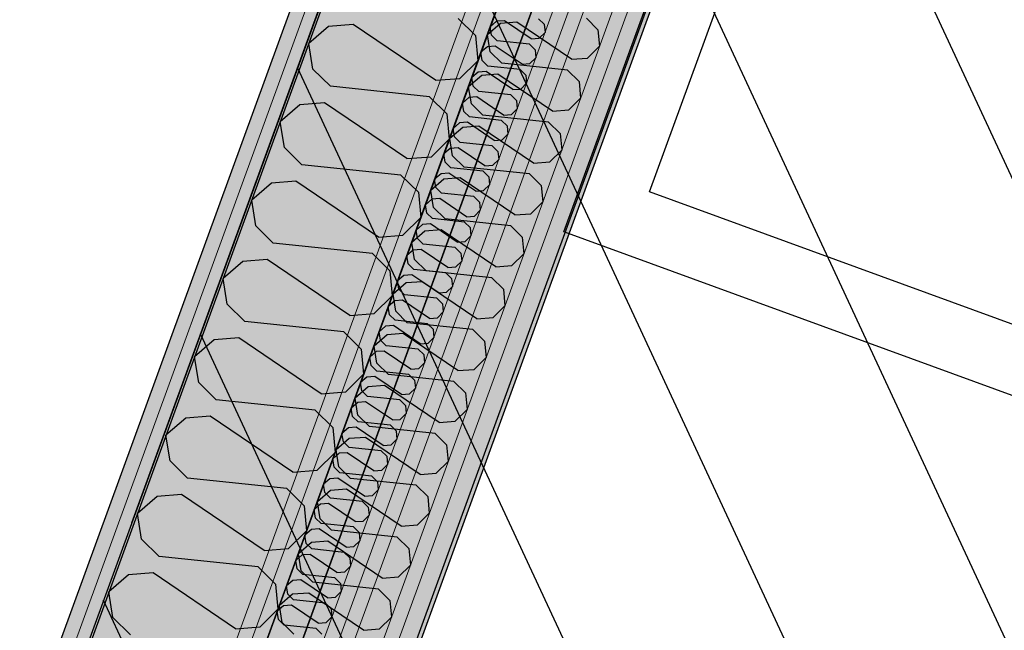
# Model space of a CAD drawing. Header units: millimetres. Extents: x 112481703 to 112588235, y 1264638581 to 1264713486.
# Tile 172 of 256: x 112563782 to 112564667, y 1264675846 to 1264676394. Entities that reach past the tile are written whole.
import ezdxf
from ezdxf.enums import TextEntityAlignment as Align

# ---------------------------------------------------------------- set-up
doc = ezdxf.new("R2010")
doc.units = ezdxf.units.MM
doc.header["$LTSCALE"] = 0.5
doc.header["$MEASUREMENT"] = 0
doc.linetypes.add('Lang stiplet', pattern=[2116.666603, 1269.999981, -846.666622])
doc.linetypes.add('PLINE', pattern=[0])
for name, color, linetype in [('231- Bærende yttervegger', 7, 'Continuous'), ('231- Bærende yttervegger (Skravur)', 7, 'Continuous'), ('231- Bærende yttervegger (Skravur)(Nye konstruksjoner)', 7, 'Continuous'), ('231- Bærende yttervegger(Nye konstruksjoner)', 7, 'Continuous'), ('266- Himling og innvendig overflate#1', 7, 'Continuous'), ('2752 Løse skap og reoler', 7, 'Continuous'), ('862- M___Nettoareal', 7, 'Continuous'), ('862- M___Nettoareal (1-100)', 7, 'Continuous'), ('862- M___Nettoareal(Polylinje)', 7, 'Continuous'), ('LA_farge_dekke_asfalt2', 7, 'Continuous'), ('Yttervegger.A225', 7, 'Continuous'), ('Yttervegger.A225 (Skravur)', 7, 'Continuous')]:
    doc.layers.add(name, color=color, linetype=linetype)
doc.layers.add('235- Utvendig kledning og overflate', color=7, linetype='Continuous', lineweight=0)
doc.layers.add('236- Innvendig kledning og overflate', color=7, linetype='Continuous', lineweight=0)
doc.styles.add('GENERATED_STYLE_1', font='arial.ttf')
pattern_1 = [(249.956, (112557650, 1264717795), (-81.357, 29.68231), [0, -50]), (249.956, (112557682.11, 1264717756.67), (-81.357, 29.68231), [0, -50])]

# ---------------------------------------------------------------- blocks, each defined once
blk = doc.blocks.new('Legekontor_18_8', base_point=(112565643.06, 1264674628.7))
at = {"layer": '862- M___Nettoareal(Polylinje)', "linetype": 'PLINE', "flags": 128}
blk.add_lwpolyline([(112562951.97, 1264672584.61), (112565881.63, 1264671515.76), (112567554.2, 1264676100.16), (112567694.6, 1264676484.99), (112566464.89, 1264676933.64), (112564764.95, 1264677553.85)], close=True, dxfattribs=at)
blk = doc.blocks.new('Legesenter_2422_21', base_point=(112561936.63, 1264674806.4))
at = {"layer": '862- M___Nettoareal(Polylinje)', "linetype": 'PLINE', "flags": 128}
blk.add_lwpolyline([(112558273.87, 1264668708.45), (112560894.88, 1264667752.2), (112562589.31, 1264672396.52), (112562566.77, 1264672404.74), (112564352.87, 1264677300.33), (112561754.41, 1264678248.36)], close=True, dxfattribs=at)
blk = doc.blocks.new('*X154', base_point=(112557650, 1264717795))
at = {"layer": 'Yttervegger.A225 (Skravur)', "linetype": 'PLINE'}
for p, q in [((112564210.86, 1264676392.61), (112564205.11, 1264676387.65)), ((112564217.98, 1264676393.16), (112564210.86, 1264676392.61)), ((112564242.02, 1264676376.9), (112564217.98, 1264676393.16)), ((112564248.59, 1264676394.92), (112564253.69, 1264676389.91)), ((112564206.31, 1264676380.15), (112564205.11, 1264676387.65)), ((112564249.14, 1264676377.45), (112564254.36, 1264676382.6)), ((112564253.69, 1264676389.91), (112564254.36, 1264676382.6)), ((112564211.41, 1264676375.14), (112564206.31, 1264676380.15)), ((112564240.27, 1264676372.11), (112564211.41, 1264676375.14)), ((112564242.02, 1264676376.9), (112564249.14, 1264676377.45)), ((112564202.54, 1264676369.8), (112564196.79, 1264676364.84)), ((112564197.99, 1264676357.34), (112564196.79, 1264676364.84)), ((112564209.66, 1264676370.35), (112564202.54, 1264676369.8)), ((112564233.7, 1264676354.09), (112564209.66, 1264676370.35)), ((112564240.27, 1264676372.11), (112564245.37, 1264676367.1)), ((112564245.37, 1264676367.1), (112564246.04, 1264676359.79)), ((112564203.09, 1264676352.33), (112564197.99, 1264676357.34)), ((112564240.82, 1264676354.64), (112564246.04, 1264676359.79)), ((112564194.21, 1264676346.99), (112564188.47, 1264676342.03)), ((112564201.34, 1264676347.54), (112564194.21, 1264676346.99)), ((112564225.38, 1264676331.28), (112564201.34, 1264676347.54)), ((112564231.95, 1264676349.3), (112564203.09, 1264676352.33)), ((112564231.95, 1264676349.3), (112564237.04, 1264676344.29)), ((112564233.7, 1264676354.09), (112564240.82, 1264676354.64)), ((112564189.67, 1264676334.53), (112564188.47, 1264676342.03)), ((112564237.04, 1264676344.29), (112564237.72, 1264676336.98)), ((112564194.76, 1264676329.52), (112564189.67, 1264676334.53)), ((112564223.63, 1264676326.49), (112564194.76, 1264676329.52)), ((112564225.38, 1264676331.28), (112564232.5, 1264676331.83)), ((112564232.5, 1264676331.83), (112564237.72, 1264676336.98)), ((112564185.89, 1264676324.18), (112564180.14, 1264676319.22)), ((112564193.02, 1264676324.73), (112564185.89, 1264676324.18)), ((112564217.05, 1264676308.47), (112564193.02, 1264676324.73)), ((112564223.63, 1264676326.49), (112564228.72, 1264676321.48)), ((112564228.72, 1264676321.48), (112564229.4, 1264676314.17)), ((112564181.35, 1264676311.72), (112564180.14, 1264676319.22)), ((112564186.44, 1264676306.71), (112564181.35, 1264676311.72)), ((112564224.18, 1264676309.02), (112564229.4, 1264676314.17)), ((112564184.69, 1264676301.92), (112564177.57, 1264676301.37)), ((112564208.73, 1264676285.66), (112564184.69, 1264676301.92)), ((112564215.31, 1264676303.68), (112564186.44, 1264676306.71)), ((112564215.31, 1264676303.68), (112564220.4, 1264676298.67)), ((112564217.05, 1264676308.47), (112564224.18, 1264676309.02)), ((112564177.57, 1264676301.37), (112564171.82, 1264676296.41)), ((112564173.02, 1264676288.91), (112564171.82, 1264676296.41)), ((112564220.4, 1264676298.67), (112564221.07, 1264676291.36)), ((112564178.12, 1264676283.9), (112564173.02, 1264676288.91)), ((112564208.73, 1264676285.66), (112564215.85, 1264676286.21)), ((112564215.85, 1264676286.21), (112564221.07, 1264676291.36)), ((112564169.25, 1264676278.56), (112564163.5, 1264676273.6)), ((112564176.37, 1264676279.11), (112564169.25, 1264676278.56)), ((112564200.41, 1264676262.85), (112564176.37, 1264676279.11)), ((112564206.98, 1264676280.86), (112564178.12, 1264676283.9)), ((112564206.98, 1264676280.86), (112564212.08, 1264676275.86)), ((112564212.08, 1264676275.86), (112564212.75, 1264676268.55)), ((112564164.7, 1264676266.1), (112564163.5, 1264676273.6)), ((112564207.53, 1264676263.4), (112564212.75, 1264676268.55)), ((112564169.8, 1264676261.09), (112564164.7, 1264676266.1)), ((112564198.66, 1264676258.05), (112564169.8, 1264676261.09)), ((112564198.66, 1264676258.05), (112564203.76, 1264676253.05)), ((112564200.41, 1264676262.85), (112564207.53, 1264676263.4)), ((112564160.93, 1264676255.75), (112564155.18, 1264676250.79)), ((112564156.38, 1264676243.29), (112564155.18, 1264676250.79)), ((112564168.05, 1264676256.3), (112564160.93, 1264676255.75)), ((112564192.09, 1264676240.04), (112564168.05, 1264676256.3)), ((112564203.76, 1264676253.05), (112564204.43, 1264676245.74)), ((112564161.47, 1264676238.28), (112564156.38, 1264676243.29)), ((112564192.09, 1264676240.04), (112564199.21, 1264676240.59)), ((112564199.21, 1264676240.59), (112564204.43, 1264676245.74)), ((112564152.6, 1264676232.94), (112564146.85, 1264676227.98)), ((112564159.73, 1264676233.49), (112564152.6, 1264676232.94)), ((112564183.77, 1264676217.23), (112564159.73, 1264676233.49)), ((112564190.34, 1264676235.24), (112564161.47, 1264676238.28)), ((112564190.34, 1264676235.24), (112564195.43, 1264676230.24)), ((112564148.06, 1264676220.48), (112564146.85, 1264676227.98)), ((112564190.89, 1264676217.78), (112564196.11, 1264676222.93)), ((112564195.43, 1264676230.24), (112564196.11, 1264676222.93)), ((112564153.15, 1264676215.47), (112564148.06, 1264676220.48)), ((112564182.02, 1264676212.43), (112564153.15, 1264676215.47)), ((112564183.77, 1264676217.23), (112564190.89, 1264676217.78)), ((112564144.28, 1264676210.13), (112564138.53, 1264676205.17)), ((112564139.74, 1264676197.67), (112564138.53, 1264676205.17)), ((112564151.4, 1264676210.68), (112564144.28, 1264676210.13)), ((112564175.44, 1264676194.42), (112564151.4, 1264676210.68)), ((112564182.02, 1264676212.43), (112564187.11, 1264676207.42)), ((112564187.11, 1264676207.42), (112564187.79, 1264676200.12)), ((112564144.83, 1264676192.66), (112564139.74, 1264676197.67)), ((112564182.57, 1264676194.97), (112564187.79, 1264676200.12)), ((112564135.96, 1264676187.32), (112564130.21, 1264676182.36)), ((112564143.08, 1264676187.87), (112564135.96, 1264676187.32)), ((112564167.12, 1264676171.6), (112564143.08, 1264676187.87)), ((112564173.69, 1264676189.62), (112564144.83, 1264676192.66)), ((112564173.69, 1264676189.62), (112564178.79, 1264676184.61)), ((112564175.44, 1264676194.42), (112564182.57, 1264676194.97)), ((112564131.41, 1264676174.86), (112564130.21, 1264676182.36)), ((112564178.79, 1264676184.61), (112564179.46, 1264676177.31)), ((112564136.51, 1264676169.85), (112564131.41, 1264676174.86)), ((112564165.37, 1264676166.81), (112564136.51, 1264676169.85)), ((112564167.12, 1264676171.6), (112564174.24, 1264676172.16)), ((112564174.24, 1264676172.16), (112564179.46, 1264676177.31)), ((112564127.64, 1264676164.51), (112564121.89, 1264676159.55)), ((112564134.76, 1264676165.06), (112564127.64, 1264676164.51)), ((112564158.8, 1264676148.79), (112564134.76, 1264676165.06)), ((112564165.37, 1264676166.81), (112564170.47, 1264676161.8)), ((112564170.47, 1264676161.8), (112564171.14, 1264676154.5)), ((112564123.09, 1264676152.05), (112564121.89, 1264676159.55)), ((112564128.19, 1264676147.04), (112564123.09, 1264676152.05)), ((112564165.92, 1264676149.35), (112564171.14, 1264676154.5)), ((112564157.05, 1264676144), (112564128.19, 1264676147.04)), ((112564157.05, 1264676144), (112564162.14, 1264676138.99)), ((112564158.8, 1264676148.79), (112564165.92, 1264676149.35)), ((112564119.31, 1264676141.7), (112564113.57, 1264676136.73)), ((112564114.77, 1264676129.24), (112564113.57, 1264676136.73)), ((112564126.44, 1264676142.25), (112564119.31, 1264676141.7)), ((112564150.48, 1264676125.98), (112564126.44, 1264676142.25)), ((112564162.14, 1264676138.99), (112564162.82, 1264676131.69)), ((112564119.86, 1264676124.23), (112564114.77, 1264676129.24)), ((112564150.48, 1264676125.98), (112564157.6, 1264676126.53)), ((112564157.6, 1264676126.53), (112564162.82, 1264676131.69)), ((112564110.99, 1264676118.89), (112564105.24, 1264676113.92)), ((112564118.12, 1264676119.44), (112564110.99, 1264676118.89)), ((112564142.15, 1264676103.17), (112564118.12, 1264676119.44)), ((112564148.73, 1264676121.19), (112564119.86, 1264676124.23)), ((112564148.73, 1264676121.19), (112564153.82, 1264676116.18)), ((112564153.82, 1264676116.18), (112564154.5, 1264676108.88)), ((112564106.45, 1264676106.43), (112564105.24, 1264676113.92)), ((112564149.28, 1264676103.72), (112564154.5, 1264676108.88)), ((112564111.54, 1264676101.42), (112564106.45, 1264676106.43)), ((112564140.41, 1264676098.38), (112564111.54, 1264676101.42)), ((112564140.41, 1264676098.38), (112564145.5, 1264676093.37)), ((112564142.15, 1264676103.17), (112564149.28, 1264676103.72)), ((112564102.67, 1264676096.07), (112564096.92, 1264676091.11)), ((112564098.13, 1264676083.62), (112564096.92, 1264676091.11)), ((112564109.79, 1264676096.63), (112564102.67, 1264676096.07)), ((112564133.83, 1264676080.36), (112564109.79, 1264676096.63)), ((112564145.5, 1264676093.37), (112564146.18, 1264676086.07)), ((112564103.22, 1264676078.61), (112564098.13, 1264676083.62)), ((112564133.83, 1264676080.36), (112564140.95, 1264676080.91)), ((112564140.95, 1264676080.91), (112564146.18, 1264676086.07)), ((112564094.35, 1264676073.26), (112564088.6, 1264676068.3)), ((112564101.47, 1264676073.82), (112564094.35, 1264676073.26)), ((112564125.51, 1264676057.55), (112564101.47, 1264676073.82)), ((112564132.08, 1264676075.57), (112564103.22, 1264676078.61)), ((112564132.08, 1264676075.57), (112564137.18, 1264676070.56)), ((112564089.8, 1264676060.81), (112564088.6, 1264676068.3)), ((112564132.63, 1264676058.1), (112564137.85, 1264676063.26)), ((112564137.18, 1264676070.56), (112564137.85, 1264676063.26)), ((112564094.9, 1264676055.8), (112564089.8, 1264676060.81)), ((112564123.76, 1264676052.76), (112564094.9, 1264676055.8)), ((112564125.51, 1264676057.55), (112564132.63, 1264676058.1)), ((112564086.03, 1264676050.45), (112564080.28, 1264676045.49)), ((112564081.48, 1264676037.99), (112564080.28, 1264676045.49)), ((112564093.15, 1264676051), (112564086.03, 1264676050.45)), ((112564117.19, 1264676034.74), (112564093.15, 1264676051)), ((112564123.76, 1264676052.76), (112564128.86, 1264676047.75)), ((112564128.86, 1264676047.75), (112564129.53, 1264676040.45)), ((112564086.57, 1264676032.99), (112564081.48, 1264676037.99)), ((112564124.31, 1264676035.29), (112564129.53, 1264676040.45)), ((112564077.7, 1264676027.64), (112564071.95, 1264676022.68)), ((112564084.83, 1264676028.19), (112564077.7, 1264676027.64)), ((112564108.87, 1264676011.93), (112564084.83, 1264676028.19)), ((112564115.44, 1264676029.95), (112564086.57, 1264676032.99)), ((112564115.44, 1264676029.95), (112564120.53, 1264676024.94)), ((112564117.19, 1264676034.74), (112564124.31, 1264676035.29)), ((112564073.16, 1264676015.18), (112564071.95, 1264676022.68)), ((112564120.53, 1264676024.94), (112564121.21, 1264676017.64)), ((112564078.25, 1264676010.18), (112564073.16, 1264676015.18)), ((112564107.12, 1264676007.14), (112564078.25, 1264676010.18)), ((112564108.87, 1264676011.93), (112564115.99, 1264676012.48)), ((112564115.99, 1264676012.48), (112564121.21, 1264676017.64)), ((112564069.38, 1264676004.83), (112564063.63, 1264675999.87)), ((112564076.5, 1264676005.38), (112564069.38, 1264676004.83)), ((112564100.54, 1264675989.12), (112564076.5, 1264676005.38)), ((112564107.12, 1264676007.14), (112564112.21, 1264676002.13)), ((112564112.21, 1264676002.13), (112564112.89, 1264675994.83)), ((112564064.84, 1264675992.37), (112564063.63, 1264675999.87)), ((112564069.93, 1264675987.37), (112564064.84, 1264675992.37)), ((112564107.67, 1264675989.67), (112564112.89, 1264675994.83)), ((112564098.79, 1264675984.33), (112564069.93, 1264675987.37)), ((112564098.79, 1264675984.33), (112564103.89, 1264675979.32)), ((112564100.54, 1264675989.12), (112564107.67, 1264675989.67)), ((112564061.06, 1264675982.02), (112564055.31, 1264675977.06)), ((112564056.51, 1264675969.56), (112564055.31, 1264675977.06)), ((112564068.18, 1264675982.57), (112564061.06, 1264675982.02)), ((112564092.22, 1264675966.31), (112564068.18, 1264675982.57)), ((112564103.89, 1264675979.32), (112564104.56, 1264675972.01)), ((112564061.61, 1264675964.55), (112564056.51, 1264675969.56)), ((112564092.22, 1264675966.31), (112564099.34, 1264675966.86)), ((112564099.34, 1264675966.86), (112564104.56, 1264675972.01)), ((112564052.74, 1264675959.21), (112564046.99, 1264675954.25)), ((112564059.86, 1264675959.76), (112564052.74, 1264675959.21)), ((112564083.9, 1264675943.5), (112564059.86, 1264675959.76)), ((112564090.47, 1264675961.52), (112564061.61, 1264675964.55)), ((112564090.47, 1264675961.52), (112564095.57, 1264675956.51)), ((112564048.19, 1264675946.75), (112564046.99, 1264675954.25)), ((112564091.02, 1264675944.05), (112564096.24, 1264675949.2)), ((112564095.57, 1264675956.51), (112564096.24, 1264675949.2)), ((112564053.29, 1264675941.74), (112564048.19, 1264675946.75)), ((112564082.15, 1264675938.71), (112564053.29, 1264675941.74)), ((112564083.9, 1264675943.5), (112564091.02, 1264675944.05)), ((112564044.42, 1264675936.4), (112564038.67, 1264675931.44)), ((112564039.87, 1264675923.94), (112564038.67, 1264675931.44)), ((112564051.54, 1264675936.95), (112564044.42, 1264675936.4)), ((112564075.58, 1264675920.69), (112564051.54, 1264675936.95)), ((112564082.15, 1264675938.71), (112564087.24, 1264675933.7)), ((112564087.24, 1264675933.7), (112564087.92, 1264675926.39)), ((112564044.96, 1264675918.93), (112564039.87, 1264675923.94)), ((112564082.7, 1264675921.24), (112564087.92, 1264675926.39)), ((112564036.09, 1264675913.59), (112564030.34, 1264675908.63)), ((112564043.22, 1264675914.14), (112564036.09, 1264675913.59)), ((112564067.25, 1264675897.88), (112564043.22, 1264675914.14)), ((112564073.83, 1264675915.9), (112564044.96, 1264675918.93)), ((112564073.83, 1264675915.9), (112564078.92, 1264675910.89)), ((112564075.58, 1264675920.69), (112564082.7, 1264675921.24)), ((112564031.55, 1264675901.13), (112564030.34, 1264675908.63)), ((112564078.92, 1264675910.89), (112564079.6, 1264675903.58)), ((112564036.64, 1264675896.12), (112564031.55, 1264675901.13)), ((112564065.51, 1264675893.09), (112564036.64, 1264675896.12)), ((112564067.25, 1264675897.88), (112564074.38, 1264675898.43)), ((112564074.38, 1264675898.43), (112564079.6, 1264675903.58)), ((112564027.77, 1264675890.78), (112564022.02, 1264675885.82)), ((112564034.89, 1264675891.33), (112564027.77, 1264675890.78)), ((112564058.93, 1264675875.07), (112564034.89, 1264675891.33)), ((112564065.51, 1264675893.09), (112564070.6, 1264675888.08)), ((112564070.6, 1264675888.08), (112564071.28, 1264675880.77)), ((112564023.23, 1264675878.32), (112564022.02, 1264675885.82)), ((112564028.32, 1264675873.31), (112564023.23, 1264675878.32)), ((112564066.05, 1264675875.62), (112564071.28, 1264675880.77)), ((112564026.57, 1264675868.52), (112564019.45, 1264675867.97)), ((112564050.61, 1264675852.26), (112564026.57, 1264675868.52)), ((112564057.18, 1264675870.28), (112564028.32, 1264675873.31)), ((112564057.18, 1264675870.28), (112564062.28, 1264675865.27)), ((112564058.93, 1264675875.07), (112564066.05, 1264675875.62)), ((112564019.45, 1264675867.97), (112564013.7, 1264675863.01)), ((112564014.9, 1264675855.51), (112564013.7, 1264675863.01)), ((112564062.28, 1264675865.27), (112564062.95, 1264675857.96)), ((112564020, 1264675850.5), (112564014.9, 1264675855.51)), ((112564050.61, 1264675852.26), (112564057.73, 1264675852.81)), ((112564057.73, 1264675852.81), (112564062.95, 1264675857.96)), ((112564048.86, 1264675847.46), (112564020, 1264675850.5)), ((112564048.86, 1264675847.46), (112564053.96, 1264675842.46))]:
    blk.add_line(p, q, dxfattribs=at)
blk = doc.blocks.new('*X157', base_point=(112557650, 1264717795))
at = {"layer": 'Yttervegger.A225 (Skravur)', "linetype": 'PLINE'}
for p, q in [((112564176.22, 1264676395.2), (112564191.93, 1264676379.76)), ((112564059.87, 1264676388.09), (112564042.15, 1264676372.8)), ((112564081.84, 1264676389.79), (112564059.87, 1264676388.09)), ((112564155.96, 1264676339.65), (112564081.84, 1264676389.79)), ((112564045.86, 1264676349.68), (112564042.15, 1264676372.8)), ((112564191.93, 1264676379.76), (112564194.01, 1264676357.24)), ((112564177.92, 1264676341.35), (112564194.01, 1264676357.24)), ((112564061.57, 1264676334.24), (112564045.86, 1264676349.68)), ((112564155.96, 1264676339.65), (112564177.92, 1264676341.35)), ((112564150.56, 1264676324.87), (112564061.57, 1264676334.24)), ((112564056.18, 1264676319.46), (112564034.21, 1264676317.76)), ((112564130.3, 1264676269.31), (112564056.18, 1264676319.46)), ((112564150.56, 1264676324.87), (112564166.27, 1264676309.43)), ((112564034.21, 1264676317.76), (112564016.49, 1264676302.46)), ((112564020.2, 1264676279.35), (112564016.49, 1264676302.46)), ((112564166.27, 1264676309.43), (112564168.35, 1264676286.9)), ((112564152.26, 1264676271.01), (112564168.35, 1264676286.9)), ((112564035.91, 1264676263.9), (112564020.2, 1264676279.35)), ((112564130.3, 1264676269.31), (112564152.26, 1264676271.01)), ((112564124.9, 1264676254.54), (112564035.91, 1264676263.9)), ((112564030.52, 1264676249.13), (112564008.55, 1264676247.43)), ((112564104.64, 1264676198.98), (112564030.52, 1264676249.13)), ((112564124.9, 1264676254.54), (112564140.61, 1264676239.09)), ((112564008.55, 1264676247.43), (112563990.83, 1264676232.13)), ((112563994.54, 1264676209.01), (112563990.83, 1264676232.13)), ((112564140.61, 1264676239.09), (112564142.69, 1264676216.57)), ((112564126.6, 1264676200.68), (112564142.69, 1264676216.57)), ((112564010.25, 1264676193.57), (112563994.54, 1264676209.01)), ((112564104.64, 1264676198.98), (112564126.6, 1264676200.68)), ((112564099.24, 1264676184.2), (112564010.25, 1264676193.57)), ((112564004.86, 1264676178.79), (112563982.89, 1264676177.09)), ((112564078.97, 1264676128.65), (112564004.86, 1264676178.79)), ((112564099.24, 1264676184.2), (112564114.95, 1264676168.76)), ((112563982.89, 1264676177.09), (112563965.17, 1264676161.8)), ((112563968.88, 1264676138.68), (112563965.17, 1264676161.8)), ((112564114.95, 1264676168.76), (112564117.03, 1264676146.24)), ((112564100.94, 1264676130.35), (112564117.03, 1264676146.24)), ((112563984.59, 1264676123.24), (112563968.88, 1264676138.68)), ((112564078.97, 1264676128.65), (112564100.94, 1264676130.35)), ((112564073.58, 1264676113.87), (112563984.59, 1264676123.24)), ((112563979.2, 1264676108.46), (112563957.23, 1264676106.76)), ((112564053.31, 1264676058.32), (112563979.2, 1264676108.46)), ((112564073.58, 1264676113.87), (112564089.29, 1264676098.43)), ((112563957.23, 1264676106.76), (112563939.51, 1264676091.47)), ((112564089.29, 1264676098.43), (112564091.37, 1264676075.91)), ((112563943.22, 1264676068.35), (112563939.51, 1264676091.47)), ((112564075.28, 1264676060.02), (112564091.37, 1264676075.91)), ((112563958.93, 1264676052.91), (112563943.22, 1264676068.35)), ((112564053.31, 1264676058.32), (112564075.28, 1264676060.02)), ((112564047.92, 1264676043.54), (112563958.93, 1264676052.91)), ((112563931.57, 1264676036.43), (112563913.85, 1264676021.13)), ((112563953.54, 1264676038.13), (112563931.57, 1264676036.43)), ((112564027.65, 1264675987.98), (112563953.54, 1264676038.13)), ((112564047.92, 1264676043.54), (112564063.63, 1264676028.1)), ((112564063.63, 1264676028.1), (112564065.71, 1264676005.57)), ((112563917.56, 1264675998.02), (112563913.85, 1264676021.13)), ((112564049.62, 1264675989.68), (112564065.71, 1264676005.57)), ((112563933.27, 1264675982.57), (112563917.56, 1264675998.02)), ((112564027.65, 1264675987.98), (112564049.62, 1264675989.68)), ((112564022.26, 1264675973.21), (112563933.27, 1264675982.57)), ((112563905.91, 1264675966.1), (112563888.19, 1264675950.8)), ((112563927.88, 1264675967.8), (112563905.91, 1264675966.1)), ((112564001.99, 1264675917.65), (112563927.88, 1264675967.8)), ((112564022.26, 1264675973.21), (112564037.97, 1264675957.76)), ((112564037.97, 1264675957.76), (112564040.05, 1264675935.24)), ((112563891.9, 1264675927.68), (112563888.19, 1264675950.8)), ((112564023.96, 1264675919.35), (112564040.05, 1264675935.24)), ((112563907.61, 1264675912.24), (112563891.9, 1264675927.68)), ((112564001.99, 1264675917.65), (112564023.96, 1264675919.35)), ((112563996.6, 1264675902.87), (112563907.61, 1264675912.24)), ((112563880.25, 1264675895.76), (112563862.53, 1264675880.47)), ((112563902.21, 1264675897.46), (112563880.25, 1264675895.76)), ((112563976.33, 1264675847.32), (112563902.21, 1264675897.46)), ((112563996.6, 1264675902.87), (112564012.31, 1264675887.43)), ((112564012.31, 1264675887.43), (112564014.39, 1264675864.91)), ((112563866.24, 1264675857.35), (112563862.53, 1264675880.47)), ((112563998.3, 1264675849.02), (112564014.39, 1264675864.91)), ((112563881.95, 1264675841.91), (112563866.24, 1264675857.35)), ((112563976.33, 1264675847.32), (112563998.3, 1264675849.02))]:
    blk.add_line(p, q, dxfattribs=at)
blk = doc.blocks.new('*X591', base_point=(112557650, 1264717795))
at = {"layer": 'Yttervegger.A225 (Skravur)', "linetype": 'PLINE'}
for p, q in [((112564214.46, 1264676390.57), (112564202.72, 1264676380.45)), ((112564229, 1264676391.7), (112564214.46, 1264676390.57)), ((112564278.08, 1264676358.49), (112564229, 1264676391.7)), ((112564291.5, 1264676395.28), (112564301.9, 1264676385.06)), ((112564301.9, 1264676385.06), (112564303.28, 1264676370.14)), ((112564205.18, 1264676365.14), (112564202.72, 1264676380.45)), ((112564215.58, 1264676354.91), (112564205.18, 1264676365.14)), ((112564292.62, 1264676359.62), (112564303.28, 1264676370.14)), ((112564274.51, 1264676348.71), (112564215.58, 1264676354.91)), ((112564278.08, 1264676358.49), (112564292.62, 1264676359.62)), ((112564274.51, 1264676348.71), (112564284.91, 1264676338.48)), ((112564197.47, 1264676344), (112564185.73, 1264676333.87)), ((112564212.01, 1264676345.13), (112564197.47, 1264676344)), ((112564261.09, 1264676311.92), (112564212.01, 1264676345.13)), ((112564284.91, 1264676338.48), (112564286.29, 1264676323.57)), ((112564188.19, 1264676318.57), (112564185.73, 1264676333.87)), ((112564275.63, 1264676313.05), (112564286.29, 1264676323.57)), ((112564198.59, 1264676308.34), (112564188.19, 1264676318.57)), ((112564261.09, 1264676311.92), (112564275.63, 1264676313.05)), ((112564257.52, 1264676302.14), (112564198.59, 1264676308.34)), ((112564257.52, 1264676302.14), (112564267.92, 1264676291.91)), ((112564180.48, 1264676297.43), (112564168.74, 1264676287.3)), ((112564195.02, 1264676298.56), (112564180.48, 1264676297.43)), ((112564244.1, 1264676265.35), (112564195.02, 1264676298.56)), ((112564171.2, 1264676271.99), (112564168.74, 1264676287.3)), ((112564267.92, 1264676291.91), (112564269.3, 1264676277)), ((112564258.64, 1264676266.48), (112564269.3, 1264676277)), ((112564181.6, 1264676261.77), (112564171.2, 1264676271.99)), ((112564244.1, 1264676265.35), (112564258.64, 1264676266.48)), ((112564240.53, 1264676255.57), (112564181.6, 1264676261.77)), ((112564163.49, 1264676250.86), (112564151.75, 1264676240.73)), ((112564178.03, 1264676251.98), (112564163.49, 1264676250.86)), ((112564227.11, 1264676218.78), (112564178.03, 1264676251.98)), ((112564240.53, 1264676255.57), (112564250.93, 1264676245.34)), ((112564154.21, 1264676225.42), (112564151.75, 1264676240.73)), ((112564250.93, 1264676245.34), (112564252.31, 1264676230.43)), ((112564164.61, 1264676215.2), (112564154.21, 1264676225.42)), ((112564241.65, 1264676219.91), (112564252.31, 1264676230.43)), ((112564223.54, 1264676209), (112564164.61, 1264676215.2)), ((112564227.11, 1264676218.78), (112564241.65, 1264676219.91)), ((112564161.04, 1264676205.41), (112564146.49, 1264676204.29)), ((112564210.12, 1264676172.21), (112564161.04, 1264676205.41)), ((112564223.54, 1264676209), (112564233.94, 1264676198.77)), ((112564146.49, 1264676204.29), (112564134.76, 1264676194.16)), ((112564233.94, 1264676198.77), (112564235.32, 1264676183.86)), ((112564137.21, 1264676178.85), (112564134.76, 1264676194.16)), ((112564147.61, 1264676168.63), (112564137.21, 1264676178.85)), ((112564224.66, 1264676173.33), (112564235.32, 1264676183.86)), ((112564210.12, 1264676172.21), (112564224.66, 1264676173.33)), ((112564206.55, 1264676162.42), (112564147.61, 1264676168.63)), ((112564206.55, 1264676162.42), (112564216.95, 1264676152.2)), ((112564129.5, 1264676157.72), (112564117.77, 1264676147.59)), ((112564144.04, 1264676158.84), (112564129.5, 1264676157.72)), ((112564193.12, 1264676125.64), (112564144.04, 1264676158.84)), ((112564216.95, 1264676152.2), (112564218.32, 1264676137.28)), ((112564120.22, 1264676132.28), (112564117.77, 1264676147.59)), ((112564207.67, 1264676126.76), (112564218.32, 1264676137.28)), ((112564130.62, 1264676122.05), (112564120.22, 1264676132.28)), ((112564193.12, 1264676125.64), (112564207.67, 1264676126.76)), ((112564189.55, 1264676115.85), (112564130.62, 1264676122.05)), ((112564112.51, 1264676111.14), (112564100.77, 1264676101.02)), ((112564127.05, 1264676112.27), (112564112.51, 1264676111.14)), ((112564176.13, 1264676079.07), (112564127.05, 1264676112.27)), ((112564189.55, 1264676115.85), (112564199.95, 1264676105.63)), ((112564103.23, 1264676085.71), (112564100.77, 1264676101.02)), ((112564199.95, 1264676105.63), (112564201.33, 1264676090.71)), ((112564190.67, 1264676080.19), (112564201.33, 1264676090.71)), ((112564113.63, 1264676075.48), (112564103.23, 1264676085.71)), ((112564172.56, 1264676069.28), (112564113.63, 1264676075.48)), ((112564176.13, 1264676079.07), (112564190.67, 1264676080.19)), ((112564095.52, 1264676064.57), (112564083.78, 1264676054.44)), ((112564110.06, 1264676065.7), (112564095.52, 1264676064.57)), ((112564159.14, 1264676032.49), (112564110.06, 1264676065.7)), ((112564172.56, 1264676069.28), (112564182.96, 1264676059.06)), ((112564086.24, 1264676039.14), (112564083.78, 1264676054.44)), ((112564182.96, 1264676059.06), (112564184.34, 1264676044.14)), ((112564096.64, 1264676028.91), (112564086.24, 1264676039.14)), ((112564173.68, 1264676033.62), (112564184.34, 1264676044.14)), ((112564155.57, 1264676022.71), (112564096.64, 1264676028.91)), ((112564159.14, 1264676032.49), (112564173.68, 1264676033.62)), ((112564093.07, 1264676019.13), (112564078.53, 1264676018)), ((112564142.15, 1264675985.92), (112564093.07, 1264676019.13)), ((112564155.57, 1264676022.71), (112564165.97, 1264676012.48)), ((112564078.53, 1264676018), (112564066.79, 1264676007.87)), ((112564165.97, 1264676012.48), (112564167.35, 1264675997.57)), ((112564069.25, 1264675992.57), (112564066.79, 1264676007.87)), ((112564079.65, 1264675982.34), (112564069.25, 1264675992.57)), ((112564156.69, 1264675987.05), (112564167.35, 1264675997.57)), ((112564142.15, 1264675985.92), (112564156.69, 1264675987.05)), ((112564138.58, 1264675976.14), (112564079.65, 1264675982.34)), ((112564138.58, 1264675976.14), (112564148.98, 1264675965.91)), ((112564061.54, 1264675971.43), (112564049.8, 1264675961.3)), ((112564076.08, 1264675972.56), (112564061.54, 1264675971.43)), ((112564125.16, 1264675939.35), (112564076.08, 1264675972.56)), ((112564148.98, 1264675965.91), (112564150.36, 1264675951)), ((112564052.26, 1264675945.99), (112564049.8, 1264675961.3)), ((112564139.7, 1264675940.48), (112564150.36, 1264675951)), ((112564062.66, 1264675935.77), (112564052.26, 1264675945.99)), ((112564125.16, 1264675939.35), (112564139.7, 1264675940.48)), ((112564121.59, 1264675929.57), (112564062.66, 1264675935.77)), ((112564044.55, 1264675924.86), (112564032.81, 1264675914.73)), ((112564059.09, 1264675925.98), (112564044.55, 1264675924.86)), ((112564108.17, 1264675892.78), (112564059.09, 1264675925.98)), ((112564121.59, 1264675929.57), (112564131.99, 1264675919.34)), ((112564035.27, 1264675899.42), (112564032.81, 1264675914.73)), ((112564131.99, 1264675919.34), (112564133.37, 1264675904.43)), ((112564122.71, 1264675893.9), (112564133.37, 1264675904.43)), ((112564045.67, 1264675889.2), (112564035.27, 1264675899.42)), ((112564104.6, 1264675882.99), (112564045.67, 1264675889.2)), ((112564108.17, 1264675892.78), (112564122.71, 1264675893.9)), ((112564027.56, 1264675878.29), (112564015.82, 1264675868.16)), ((112564042.1, 1264675879.41), (112564027.56, 1264675878.29)), ((112564091.18, 1264675846.21), (112564042.1, 1264675879.41)), ((112564104.6, 1264675882.99), (112564115, 1264675872.77)), ((112564115, 1264675872.77), (112564116.38, 1264675857.86)), ((112564018.28, 1264675852.85), (112564015.82, 1264675868.16)), ((112564028.68, 1264675842.63), (112564018.28, 1264675852.85)), ((112564105.72, 1264675847.33), (112564116.38, 1264675857.86)), ((112564091.18, 1264675846.21), (112564105.72, 1264675847.33))]:
    blk.add_line(p, q, dxfattribs=at)
blk = doc.blocks.new('Undersøkelsesbenk[10]', base_point=(112566279.02, 1264676163.18))
at = {"layer": '2752 Løse skap og reoler', "linetype": 'PLINE', "flags": 128}
for points in [[(112566279.02, 1264676163.18), (112566056.23, 1264675552.55), (112564271.32, 1264676203.76), (112564494.1, 1264676814.39)], [(112564886.89, 1264676607.22), (112564756.64, 1264676250.23), (112564780.51, 1264676198.95), (112564742.81, 1264676095.61), (112564348.25, 1264676239.56), (112564529.9, 1264676737.46)]]:
    blk.add_lwpolyline(points, close=True, dxfattribs=at)
blk = doc.blocks.new('Label_70', base_point=(112565957, 1264675024.34))
at = {"layer": '862- M___Nettoareal (1-100)', "char_height": 200, "attachment_point": 1, "rotation": 249.95599, "style": 'GENERATED_STYLE_1'}
for s, insert in [('\\A1;{\\pql;\\pt0,241000;\\fArial|b0|i0|c0|p0;\\W1.000000;16,5\\fArial|b0|i0|c0|p0;\\W1.000000;\\A1{\\H.66x;\\S^  ;}\\fArial|b0|i0|c0|p0;\\W1.000000; m\\fArial|b0|i0|c0|p0;\\W1.000000;\\A1{\\H.66x;\\S2^  ;}\\fArial|b0|i0|c0|p0;\\W1.000000;\\fArial|b0|i0|c0|p0;\\W1.000000;\\fArial|b0|i0|c0|p0;\\W1.000000;\\fArial|b0|i0|c0|p0;\\W1.000000;\\fArial|b0|i0|c0|p0;\\W1.000000;\\fArial|b0|i0|c0|p0;\\W1.000000;\\fArial|b0|i0|c0|p0;\\W1.000000;\\A1{\\H.66x;\\S^  ;}\\fArial|b0|i0|c0|p0;\\W1.000000;\\fArial|b0|i0|c0|p0;\\W1.000000;\\A1{\\H.66x;\\S^  ;}\\fArial|b0|i0|c0|p0;\\W1.000000;\\fArial|b0|i0|c0|p0;\\W1.000000;\\fArial|b0|i0|c0|p0;\\W1.000000;\\fArial|b0|i0|c0|p0;\\W1.000000;\\fArial|b0|i0|c0|p0;\\W1.000000;\\fArial|b0|i0|c0|p0;\\W1.000000;\\fArial|b0|i0|c0|p0;\\W1.000000;\\A1{\\H.66x;\\S^  ;}\\fArial|b0|i0|c0|p0;\\W1.000000;\\fArial|b0|i0|c0|p0;\\W1.000000;\\A1{\\H.66x;\\S^  ;}\\fArial|b0|i0|c0|p0;\\W1.000000;\\fArial|b0|i0|c0|p0;\\W1.000000;\\fArial|b0|i0|c0|p0;\\W1.000000;\\fArial|b0|i0|c0|p0;\\W1.000000;\\fArial|b0|i0|c0|p0;\\W1.000000;\\fArial|b0|i0|c0|p0;\\W1.000000;\\fArial|b0|i0|c0|p0;\\W1.000000;\\A1{\\H.66x;\\S^  ;}\\fArial|b0|i0|c0|p0;\\W1.000000;\\fArial|b0|i0|c0|p0;\\W1.000000;\\A1{\\H.66x;\\S^  ;}\\fArial|b0|i0|c0|p0;\\W1.000000;\\fArial|b0|i0|c0|p0;\\W1.000000;\\fArial|b0|i0|c0|p0;\\W1.000000;\\fArial|b0|i0|c0|p0;\\W1.000000;\\fArial|b0|i0|c0|p0;\\W1.000000;\\fArial|b0|i0|c0|p0;\\W1.000000;\\fArial|b0|i0|c0|p0;\\W1.000000;\\A1{\\H.66x;\\S^  ;}\\fArial|b0|i0|c0|p0;\\W1.000000;\\fArial|b0|i0|c0|p0;\\W1.000000;\\A1{\\H.66x;\\S^  ;}\\fArial|b0|i0|c0|p0;\\W1.000000;\\fArial|b0|i0|c0|p0;\\W1.000000;\\fArial|b0|i0|c0|p0;\\W1.000000;\\fArial|b0|i0|c0|p0;\\W1.000000;\\fArial|b0|i0|c0|p0;\\W1.000000;\\fArial|b0|i0|c0|p0;\\W1.000000;\\fArial|b0|i0|c0|p0;\\W1.000000;\\fArial|b0|i0|c0|p0;\\W1.000000;}', (112565995.53, 1264675730.14)), ('\\A1;{\\pql;\\pt0,241000;\\fArial|b0|i0|c0|p0;\\W1.000000;Legekontor\\fArial|b0|i0|c0|p0;\\W1.000000;\\A1{\\H.66x;\\S^  ;}\\fArial|b0|i0|c0|p0;\\W1.000000;\\fArial|b0|i0|c0|p0;\\W1.000000;\\A1{\\H.66x;\\S^  ;}\\fArial|b0|i0|c0|p0;\\W1.000000;\\fArial|b0|i0|c0|p0;\\W1.000000;\\fArial|b0|i0|c0|p0;\\W1.000000;\\fArial|b0|i0|c0|p0;\\W1.000000;\\fArial|b0|i0|c0|p0;\\W1.000000;\\fArial|b0|i0|c0|p0;\\W1.000000;\\fArial|b0|i0|c0|p0;\\W1.000000;\\A1{\\H.66x;\\S^  ;}\\fArial|b0|i0|c0|p0;\\W1.000000;\\fArial|b0|i0|c0|p0;\\W1.000000;\\A1{\\H.66x;\\S^  ;}\\fArial|b0|i0|c0|p0;\\W1.000000;\\fArial|b0|i0|c0|p0;\\W1.000000;\\fArial|b0|i0|c0|p0;\\W1.000000;\\fArial|b0|i0|c0|p0;\\W1.000000;\\fArial|b0|i0|c0|p0;\\W1.000000;\\fArial|b0|i0|c0|p0;\\W1.000000;\\fArial|b0|i0|c0|p0;\\W1.000000;\\A1{\\H.66x;\\S^  ;}\\fArial|b0|i0|c0|p0;\\W1.000000;\\fArial|b0|i0|c0|p0;\\W1.000000;\\A1{\\H.66x;\\S^  ;}\\fArial|b0|i0|c0|p0;\\W1.000000;\\fArial|b0|i0|c0|p0;\\W1.000000;\\fArial|b0|i0|c0|p0;\\W1.000000;\\fArial|b0|i0|c0|p0;\\W1.000000;\\fArial|b0|i0|c0|p0;\\W1.000000;\\fArial|b0|i0|c0|p0;\\W1.000000;\\fArial|b0|i0|c0|p0;\\W1.000000;\\A1{\\H.66x;\\S^  ;}\\fArial|b0|i0|c0|p0;\\W1.000000;\\fArial|b0|i0|c0|p0;\\W1.000000;\\A1{\\H.66x;\\S^  ;}\\fArial|b0|i0|c0|p0;\\W1.000000;\\fArial|b0|i0|c0|p0;\\W1.000000;\\fArial|b0|i0|c0|p0;\\W1.000000;\\fArial|b0|i0|c0|p0;\\W1.000000;\\fArial|b0|i0|c0|p0;\\W1.000000;\\fArial|b0|i0|c0|p0;\\W1.000000;\\fArial|b0|i0|c0|p0;\\W1.000000;\\A1{\\H.66x;\\S^  ;}\\fArial|b0|i0|c0|p0;\\W1.000000;\\fArial|b0|i0|c0|p0;\\W1.000000;\\A1{\\H.66x;\\S^  ;}\\fArial|b0|i0|c0|p0;\\W1.000000;\\fArial|b0|i0|c0|p0;\\W1.000000;\\fArial|b0|i0|c0|p0;\\W1.000000;\\fArial|b0|i0|c0|p0;\\W1.000000;\\fArial|b0|i0|c0|p0;\\W1.000000;\\fArial|b0|i0|c0|p0;\\W1.000000;\\fArial|b0|i0|c0|p0;\\W1.000000;\\fArial|b0|i0|c0|p0;\\W1.000000;}', (112566293.46, 1264675621.44)), ('\\A1;{\\pql;\\pt0,241000;\\fArial|b0|i0|c0|p0;\\W1.000000;18\\fArial|b0|i0|c0|p0;\\W1.000000;\\A1{\\H.66x;\\S^  ;}\\fArial|b0|i0|c0|p0;\\W1.000000;\\fArial|b0|i0|c0|p0;\\W1.000000;\\A1{\\H.66x;\\S^  ;}\\fArial|b0|i0|c0|p0;\\W1.000000;\\fArial|b0|i0|c0|p0;\\W1.000000;\\fArial|b0|i0|c0|p0;\\W1.000000;\\fArial|b0|i0|c0|p0;\\W1.000000;\\fArial|b0|i0|c0|p0;\\W1.000000;\\fArial|b0|i0|c0|p0;\\W1.000000;\\fArial|b0|i0|c0|p0;\\W1.000000;\\A1{\\H.66x;\\S^  ;}\\fArial|b0|i0|c0|p0;\\W1.000000;\\fArial|b0|i0|c0|p0;\\W1.000000;\\A1{\\H.66x;\\S^  ;}\\fArial|b0|i0|c0|p0;\\W1.000000;\\fArial|b0|i0|c0|p0;\\W1.000000;\\fArial|b0|i0|c0|p0;\\W1.000000;\\fArial|b0|i0|c0|p0;\\W1.000000;\\fArial|b0|i0|c0|p0;\\W1.000000;\\fArial|b0|i0|c0|p0;\\W1.000000;\\fArial|b0|i0|c0|p0;\\W1.000000;\\A1{\\H.66x;\\S^  ;}\\fArial|b0|i0|c0|p0;\\W1.000000;\\fArial|b0|i0|c0|p0;\\W1.000000;\\A1{\\H.66x;\\S^  ;}\\fArial|b0|i0|c0|p0;\\W1.000000;\\fArial|b0|i0|c0|p0;\\W1.000000;\\fArial|b0|i0|c0|p0;\\W1.000000;\\fArial|b0|i0|c0|p0;\\W1.000000;\\fArial|b0|i0|c0|p0;\\W1.000000;\\fArial|b0|i0|c0|p0;\\W1.000000;\\fArial|b0|i0|c0|p0;\\W1.000000;\\A1{\\H.66x;\\S^  ;}\\fArial|b0|i0|c0|p0;\\W1.000000;\\fArial|b0|i0|c0|p0;\\W1.000000;\\A1{\\H.66x;\\S^  ;}\\fArial|b0|i0|c0|p0;\\W1.000000;\\fArial|b0|i0|c0|p0;\\W1.000000;\\fArial|b0|i0|c0|p0;\\W1.000000;\\fArial|b0|i0|c0|p0;\\W1.000000;\\fArial|b0|i0|c0|p0;\\W1.000000;\\fArial|b0|i0|c0|p0;\\W1.000000;\\fArial|b0|i0|c0|p0;\\W1.000000;\\A1{\\H.66x;\\S^  ;}\\fArial|b0|i0|c0|p0;\\W1.000000;\\fArial|b0|i0|c0|p0;\\W1.000000;\\A1{\\H.66x;\\S^  ;}\\fArial|b0|i0|c0|p0;\\W1.000000;\\fArial|b0|i0|c0|p0;\\W1.000000;\\fArial|b0|i0|c0|p0;\\W1.000000;\\fArial|b0|i0|c0|p0;\\W1.000000;\\fArial|b0|i0|c0|p0;\\W1.000000;\\fArial|b0|i0|c0|p0;\\W1.000000;\\fArial|b0|i0|c0|p0;\\W1.000000;\\fArial|b0|i0|c0|p0;\\W1.000000;}', (112566595.57, 1264675532.51))]:
    blk.add_mtext(s, dxfattribs=dict(at, insert=insert))
at = {"layer": '862- M___Nettoareal (1-100)', "style": 'GENERATED_STYLE_1'}
for tag, p in [('DUMMY_108', (112566048.01, 1264675732.28)), ('DUMMY_107', (112566343.26, 1264675624.56)), ('DUMMY_106', (112566638.52, 1264675516.84))]:
    blk.add_attdef(tag, text='', height=200, rotation=249.95599, dxfattribs=at).set_placement(p, align=Align.TOP_LEFT)

msp = doc.modelspace()

# ---------------------------------------------------------------- hatches: boundary and pattern name
at = {"layer": '231- Bærende yttervegger (Skravur)', "linetype": 'Continuous'}
h = msp.add_hatch(dxfattribs=at)
h.set_pattern_fill('Prikker_tett', color=256, style=0, pattern_type=2)
h.set_pattern_definition(pattern_1)
h.paths.add_polyline_path([(112564599.36, 1264677380.72), (112564375.42, 1264677292.11), (112562588.02, 1264672392.98), (112562757.12, 1264672331.29)])
at = {"layer": '231- Bærende yttervegger (Skravur)(Nye konstruksjoner)', "linetype": 'Continuous'}
h = msp.add_hatch(dxfattribs=at)
h.set_pattern_fill('Prikker_tett', color=256, style=0, pattern_type=2)
h.set_pattern_definition(pattern_1)
h.paths.add_polyline_path([(112564599.36, 1264677380.72), (112562828.33, 1264672526.47), (112562922.27, 1264672492.19), (112564693.3, 1264677346.45)])
at = {"layer": 'LA_farge_dekke_asfalt2', "linetype": 'Continuous'}
h = msp.add_hatch(dxfattribs=at)
h.set_pattern_fill('Murverk', color=256, style=0, pattern_type=2)
h.set_pattern_definition([(294.956, (112557650, 1264717795), (163.1938, 75.94596), [])])
h.paths.add_polyline_path([(112562670.28, 1264672618.44), (112565507.41, 1264680394.81), (112573384.41, 1264677520.97), (112579262.36, 1264693631.99), (112587341.37, 1264690684.44), (112579714.93, 1264669780.94), (112576475.27, 1264670962.9), (112575386.63, 1264667979.01)])
at = {"layer": 'Yttervegger.A225 (Skravur)', "linetype": 'Continuous'}
h = msp.add_hatch(dxfattribs=at)
h.set_pattern_fill('Prikker_tett', color=256, style=0, pattern_type=2)
h.set_pattern_definition(pattern_1)
h.paths.add_polyline_path([(112565001.9, 1264679041.33), (112564989.69, 1264679045.79), (112562581.5, 1264672445.14), (112562593.72, 1264672440.68)])
h = msp.add_hatch(dxfattribs=at)
h.set_pattern_fill('Prikker_tett', color=256, style=0, pattern_type=2)
h.set_pattern_definition(pattern_1)
h.paths.add_polyline_path([(112565014.11, 1264679036.88), (112565001.9, 1264679041.33), (112562593.72, 1264672440.68), (112562605.93, 1264672436.23)])
h = msp.add_hatch(dxfattribs=at)
h.set_pattern_fill('Prikker_tett', color=256, style=0, pattern_type=2)
h.set_pattern_definition(pattern_1)
h.paths.add_polyline_path([(112565132.24, 1264678966.1), (112565120.02, 1264678970.56), (112562771.48, 1264672533.37), (112562786.91, 1264672537.75)])
h = msp.add_hatch(dxfattribs=at)
h.set_pattern_fill('Prikker_tett', color=256, style=0, pattern_type=2)
h.set_pattern_definition(pattern_1)
h.paths.add_polyline_path([(112565144.45, 1264678961.65), (112565132.24, 1264678966.1), (112562786.91, 1264672537.75), (112562802.35, 1264672542.14)])
h = msp.add_hatch(dxfattribs=at)
h.set_pattern_fill('Prikker_tett', color=256, style=0, pattern_type=2)
h.set_pattern_definition(pattern_1)
h.paths.add_polyline_path([(112565198.24, 1264678969.7), (112562840.78, 1264672508.09), (112562850.36, 1264672504.59), (112562853.79, 1264672505.8), (112565210.45, 1264678965.24)])
h = msp.add_hatch(dxfattribs=at)
h.set_pattern_fill('Prikker_tett', color=256, style=0, pattern_type=2)
h.set_pattern_definition(pattern_1)
h.paths.add_polyline_path([(112565222.67, 1264678960.79), (112565210.45, 1264678965.24), (112562857.45, 1264672515.84), (112562869.66, 1264672511.39)])
h = msp.add_hatch(dxfattribs=at)
h.set_pattern_fill('Prikker_tett', color=256, style=0, pattern_type=2)
h.set_pattern_definition(pattern_1)
h.paths.add_polyline_path([(112562930.64, 1264672578.56), (112562934.16, 1264672579.56), (112564755.31, 1264677571.2), (112564743.1, 1264677575.66), (112562921.21, 1264672582)])
h = msp.add_hatch(dxfattribs=at)
h.set_pattern_fill('Prikker_tett', color=256, style=0, pattern_type=2)
h.set_pattern_definition(pattern_1)
h.paths.add_polyline_path([(112562951.97, 1264672584.61), (112564764.95, 1264677553.85), (112564750.86, 1264677558.99), (112562937.88, 1264672589.75)])

# ---------------------------------------------------------------- linework, layer by layer
at = {"layer": '231- Bærende yttervegger', "linetype": 'PLINE', "flags": 128}
for points in [[(112562757.12, 1264672331.29), (112564599.36, 1264677380.72)], [(112564375.42, 1264677292.11), (112562588.02, 1264672392.98)]]:
    msp.add_lwpolyline(points, dxfattribs=at)
at = {"layer": '231- Bærende yttervegger(Nye konstruksjoner)', "linetype": 'PLINE', "flags": 128}
for points in [[(112564599.36, 1264677380.72), (112562828.33, 1264672526.47)], [(112562922.27, 1264672492.19), (112564693.3, 1264677346.45)]]:
    msp.add_lwpolyline(points, dxfattribs=at)
at = {"layer": '235- Utvendig kledning og overflate', "linetype": 'PLINE'}
for p, q in [((112565001.9, 1264679041.33), (112562593.72, 1264672440.68)), ((112565132.24, 1264678966.1), (112562786.91, 1264672537.75))]:
    msp.add_line(p, q, dxfattribs=at)
at = {"layer": '235- Utvendig kledning og overflate', "linetype": 'PLINE', "flags": 128}
for points in [[(112564989.69, 1264679045.79), (112562581.5, 1264672445.14)], [(112565120.02, 1264678970.56), (112562771.48, 1264672533.37)]]:
    msp.add_lwpolyline(points, dxfattribs=at)
at = {"layer": '236- Innvendig kledning og overflate', "linetype": 'PLINE'}
for p, q in [((112562840.78, 1264672508.09), (112565198.24, 1264678969.7)), ((112562853.79, 1264672505.8), (112565210.45, 1264678965.24)), ((112562921.21, 1264672582), (112564747.56, 1264677587.87)), ((112562934.16, 1264672579.56), (112564755.31, 1264677571.2))]:
    msp.add_line(p, q, dxfattribs=at)
at = {"layer": '236- Innvendig kledning og overflate', "linetype": 'PLINE', "flags": 128}
for points in [[(112562869.66, 1264672511.39), (112565222.67, 1264678960.79)], [(112562951.97, 1264672584.61), (112564764.95, 1264677553.85)]]:
    msp.add_lwpolyline(points, dxfattribs=at)
at = {"layer": '266- Himling og innvendig overflate#1', "linetype": 'Lang stiplet'}
msp.add_lwpolyline([(112588235.42, 1264691281.63), (112578984.82, 1264665926.42), (112562432.07, 1264671965.54), (112565811.51, 1264681228.31), (112572876.02, 1264678650.89), (112578747.19, 1264694743.32)], close=True, dxfattribs=at)
at = {"layer": 'Yttervegger.A225', "linetype": 'PLINE'}
for p, q in [((112565014.11, 1264679036.88), (112562656.66, 1264672575.26)), ((112562795.69, 1264672524.54), (112565153.15, 1264678986.15)), ((112564655.49, 1264677621.46), (112562802.35, 1264672542.14))]:
    msp.add_line(p, q, dxfattribs=at)

# ---------------------------------------------------------------- block references
at = {"layer": '2752 Løse skap og reoler', "linetype": 'PLINE'}
msp.add_blockref('Undersøkelsesbenk[10]', (112566279.02, 1264676163.18), dxfattribs=at)
at = {"layer": '862- M___Nettoareal', "linetype": 'Continuous'}
for name, p in [('Legesenter_2422_21', (112561936.63, 1264674806.4)), ('Legekontor_18_8', (112565643.06, 1264674628.7))]:
    msp.add_blockref(name, p, dxfattribs=at)
at = {"layer": '862- M___Nettoareal (1-100)', "linetype": 'PLINE'}
msp.add_blockref('Label_70', (112565957, 1264675024.34), dxfattribs=at)
at = {"layer": 'Yttervegger.A225'}
for name in ['*X157', '*X154', '*X591']:
    msp.add_blockref(name, (112557650, 1264717795), dxfattribs=at)

doc.saveas('drawing.dxf')
